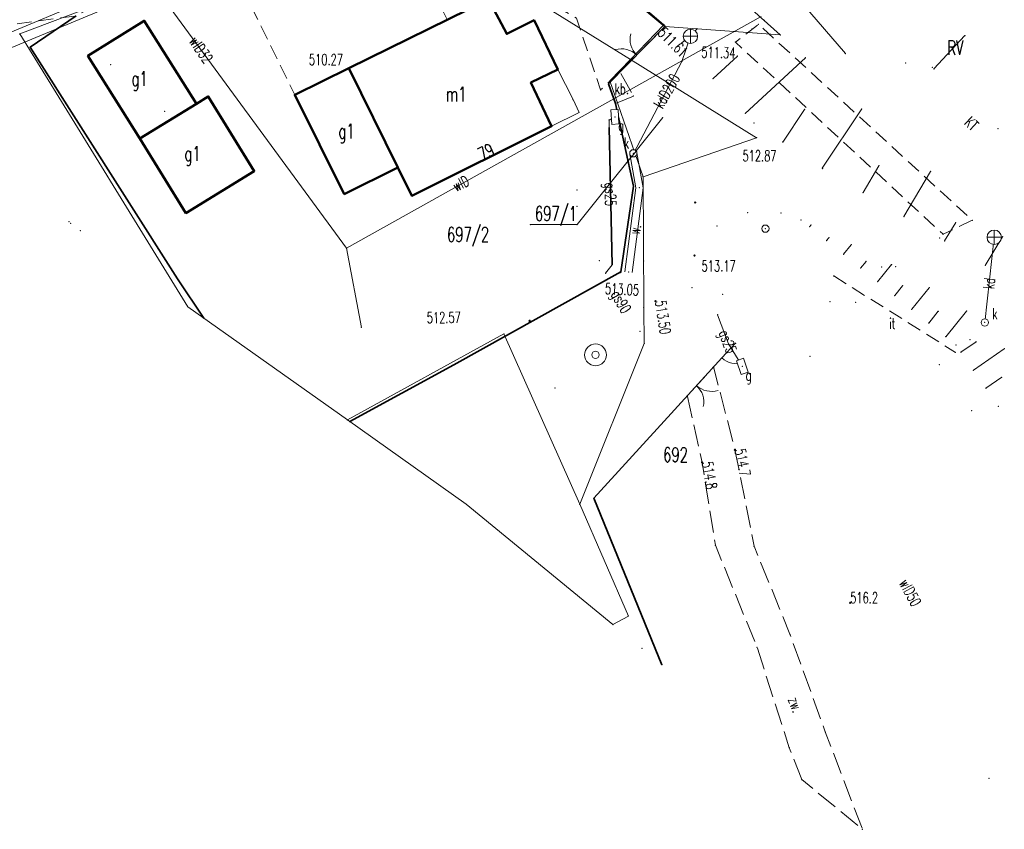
# Model space of a CAD drawing. Header units: metres. Extents: x 7422311 to 7422914, y 5495352 to 5495886.
# Tile 17 of 22: x 7422410 to 7422477, y 5495753 to 5495808. Entities that reach past the tile are written whole.
import ezdxf
from ezdxf.enums import TextEntityAlignment as Align

# ---------------------------------------------------------------- set-up
doc = ezdxf.new("R2010")
doc.units = ezdxf.units.M
doc.set_wipeout_variables(frame=1)
doc.linetypes.add('L_0_04', pattern=[1.5, 1, -0.5])
doc.linetypes.add('L_0_06', pattern=[2, 1.5, -0.5])
doc.layers.get('0').update_dxf_attribs({"linetype": 'CONTINUOUS', "lineweight": 18})
for name, color, linetype, lineweight in [('EGB_AdresNieruchomosci', 7, 'CONTINUOUS', 18), ('EGB_Budynek', 7, 'CONTINUOUS', 50), ('EGB_DzialkaEwidencyjna', 7, 'CONTINUOUS', 18), ('EGB_KonturKlasyfikacyjny', 96, 'CONTINUOUS', 18), ('EGB_KonturUzytkuGruntowego', 96, 'CONTINUOUS', 18), ('EGB_ObiektTrwaleZwiazanyZBudyn', 7, 'CONTINUOUS', 18), ('GES_InneUrzadzeniaTowarzyszac2', 7, 'CONTINUOUS', 18), ('GES_PrzewodElektroenergetyczny', 1, 'CONTINUOUS', 18), ('GES_PrzewodGazowy', 52, 'CONTINUOUS', 18), ('GES_PrzewodKanalizacyjny', 36, 'CONTINUOUS', 18), ('GES_PrzewodWodociagowy', 5, 'CONTINUOUS', 18), ('GES_UrzadzeniaSiecGazowa_P', 7, 'CONTINUOUS', 18), ('GES_UrzadzeniaSiecKanalizacyj2', 7, 'CONTINUOUS', 18), ('GES_UrzadzeniaSiecWodociagowa_', 7, 'CONTINUOUS', 18), ('GES_UrzadzeniaTowarzyszczaceLi', 7, 'CONTINUOUS', 18), ('KR_ObiektKarto', 7, 'CONTINUOUS', 18), ('OT_Komunikacja', 7, 'CONTINUOUS', 18), ('OT_Ogrodzenia', 7, 'CONTINUOUS', 18), ('OT_Rzedna', 7, 'CONTINUOUS', 18), ('OT_Skarpa', 7, 'CONTINUOUS', 18), ('OT_ZagospodarowanieTerenu', 7, 'CONTINUOUS', 18)]:
    doc.layers.add(name, color=color, linetype=linetype, lineweight=lineweight)
doc.styles.get("Standard").update_dxf_attribs({"font": 'simplex.shx'})
doc.linetypes.add('L_0_15_SHX', pattern='A,0,-0.375,-0.75,-0.75,-0.75,-0.75,-0.75,[1,mapa_aktualana_poszerzona1.shx,S=0.05,R=0,X=0,Y=0],-0.75,-0.75,-0.75,-0.75,-0.375', length=7.5)

# ---------------------------------------------------------------- blocks, each defined once
blk = doc.blocks.new('L_0_02_2')
at = {"color": 0}
blk.add_point((0, 0), dxfattribs=at)
blk = doc.blocks.new('L_0_02_1')
at = {"color": 0}
blk.add_point((0, 0), dxfattribs=at)
blk = doc.blocks.new('L_2_20_3')
at = {"color": 0, "linetype": 'Continuous', "lineweight": 13}
for centre, start, end in [((-3, 0), 299.9816, 0), ((3, 0), 180, 240.0184)]:
    blk.add_arc(centre, 3, start, end, dxfattribs=at)
blk = doc.blocks.new('L_2_56_1')
at = {"color": 0, "linetype": 'Continuous', "lineweight": 13}
blk.add_arc((3, 0), 3, 180, 240.0184, dxfattribs=at)
blk = doc.blocks.new('EGB_ADRES')
at = {"linetype": 'Continuous', "lineweight": 13}
blk.add_hatch(color=0, dxfattribs=at).paths.add_polyline_path([(0, -0.09, 1), (0, 0.09, 1)])
at = {"color": 0, "linetype": 'Continuous', "lineweight": 13}
blk.add_circle((0, 0), 0.0906, dxfattribs=at)
blk = doc.blocks.new('SUPP')
at = {"color": 0, "linetype": 'Continuous', "lineweight": 18}
blk.add_wipeout([(0, -0.5), (0.25, -0.43), (0.43, -0.25), (0.5, 0), (0.43, 0.25), (0.25, 0.43), (0, 0.5), (-0.25, 0.43), (-0.43, 0.25), (-0.5, 0), (-0.43, -0.25), (-0.25, -0.43)], dxfattribs=at)
blk.add_circle((0, 0), 0.5, dxfattribs=at)
blk = doc.blocks.new('SUPW_O')
at = {"color": 0, "linetype": 'Continuous', "lineweight": 18}
blk.add_wipeout([(0, -0.5), (0.25, -0.43), (0.43, -0.25), (0.5, 0), (0.43, 0.25), (0.25, 0.43), (0, 0.5), (-0.25, 0.43), (-0.43, 0.25), (-0.5, 0), (-0.43, -0.25), (-0.25, -0.43)], dxfattribs=at)
blk.add_circle((0, 0), 0.5, dxfattribs=at)
blk = doc.blocks.new('SUGS')
at = {"color": 0, "linetype": 'Continuous', "lineweight": 18}
blk.add_wipeout([(1, 0.5), (1, -0.5), (-1, -0.5), (-1, 0.5)], dxfattribs=at)
at = {"color": 0, "linetype": 'Continuous', "lineweight": 18, "flags": 128}
blk.add_lwpolyline([(1, 0.5), (1, -0.5), (-1, -0.5), (-1, 0.5)], close=True, dxfattribs=at)
blk = doc.blocks.new('SUKE')
at = {"color": 0, "linetype": 'Continuous', "lineweight": 18}
blk.add_wipeout([(0, -0.98), (0.49, -0.85), (0.85, -0.49), (0.98, 0), (0.85, 0.49), (0.49, 0.85), (0, 0.98), (-0.49, 0.85), (-0.85, 0.49), (-0.98, 0), (-0.85, -0.49), (-0.49, -0.85)], dxfattribs=at)
at = {"color": 0, "linetype": 'Continuous', "lineweight": 18, "flags": 128}
for points in [[(-0.9, 0), (0.9, 0)], [(0, 0.9), (0, -0.9)]]:
    blk.add_lwpolyline(points, dxfattribs=at)
at = {"color": 0, "linetype": 'Continuous', "lineweight": 18}
blk.add_circle((0, 0), 0.985, dxfattribs=at)
blk = doc.blocks.new('SUWS')
at = {"color": 0, "linetype": 'Continuous', "lineweight": 18}
blk.add_wipeout([(0, -1.5), (0.75, -1.3), (1.3, -0.75), (1.5, 0), (1.3, 0.75), (0.75, 1.3), (0, 1.5), (-0.75, 1.3), (-1.3, 0.75), (-1.5, 0), (-1.3, -0.75), (-0.75, -1.3)], dxfattribs=at)
for radius in [1.5, 0.5]:
    blk.add_circle((0, 0), radius, dxfattribs=at)
blk = doc.blocks.new('OTRN')
at = {"linetype": 'Continuous', "lineweight": 13}
blk.add_hatch(color=0, dxfattribs=at).paths.add_polyline_path([(0, -0.09, 1), (0, 0.09, 1)])
at = {"color": 0, "linetype": 'Continuous', "lineweight": 13}
blk.add_circle((0, 0), 0.0906, dxfattribs=at)
blk = doc.blocks.new('OTRS')
at = {"linetype": 'Continuous', "lineweight": 13}
blk.add_hatch(color=0, dxfattribs=at).paths.add_polyline_path([(0, -0.09, 1), (0, 0.09, 1)])
at = {"color": 0, "linetype": 'Continuous', "lineweight": 13}
blk.add_circle((0, 0), 0.0906, dxfattribs=at)

msp = doc.modelspace()

# ---------------------------------------------------------------- linework, layer by layer
for p in [(7422418.534, 5495807.977), (7422418.534, 5495807.977), (7422445.259, 5495808.005), (7422445.259, 5495808.005), (7422461.042, 5495807.994), (7422454.154, 5495807.697), (7422454.154, 5495807.697), (7422454.154, 5495807.697), (7422454.154, 5495807.697), (7422454.214, 5495807.587), (7422454.214, 5495807.587), (7422454.214, 5495807.587), (7422454.214, 5495807.587), (7422454.214, 5495807.587), (7422454.214, 5495807.587), (7422454.214, 5495807.587), (7422454.214, 5495807.587), (7422454.214, 5495807.587), (7422454.214, 5495807.587), (7422454.214, 5495807.587), (7422454.214, 5495807.587), (7422454.223, 5495807.544), (7422454.223, 5495807.544), (7422460.204, 5495807.413), (7422460.636, 5495807.735), (7422460.636, 5495807.735), (7422410.014, 5495807.067), (7422410.014, 5495807.067), (7422410.014, 5495807.067), (7422410.014, 5495807.067), (7422410.014, 5495807.067), (7422410.014, 5495807.067), (7422410.014, 5495807.067), (7422410.014, 5495807.067), (7422410.014, 5495807.067), (7422410.014, 5495807.067), (7422410.014, 5495807.067), (7422410.014, 5495807.067), (7422443.39, 5495807.072), (7422443.39, 5495807.072), (7422462.134, 5495806.997), (7422462.134, 5495806.997), (7422462.134, 5495806.997), (7422462.134, 5495806.997), (7422462.134, 5495806.997), (7422462.134, 5495806.997), (7422462.134, 5495806.997), (7422462.134, 5495806.997), (7422474.79, 5495806.955), (7422410.684, 5495806.007), (7422410.684, 5495806.007), (7422410.724, 5495806.157), (7422410.724, 5495806.157), (7422459.062, 5495806.508), (7422459.062, 5495806.508), (7422414.684, 5495805.577), (7422414.684, 5495805.577), (7422451.864, 5495805.327), (7422451.864, 5495805.327), (7422451.864, 5495805.327), (7422451.864, 5495805.327), (7422451.864, 5495805.327), (7422451.864, 5495805.327), (7422451.864, 5495805.327), (7422451.864, 5495805.327), (7422459.191, 5495805.551), (7422463.852, 5495805.438), (7422466.599, 5495805.728), (7422466.599, 5495805.728), (7422466.599, 5495805.728), (7422466.599, 5495805.728), (7422416.254, 5495804.957), (7422432.572, 5495804.719), (7422432.572, 5495804.719), (7422432.572, 5495804.719), (7422432.572, 5495804.719), (7422432.572, 5495804.719), (7422432.572, 5495804.719), (7422446.883, 5495804.626), (7422446.883, 5495804.626), (7422446.883, 5495804.626), (7422446.883, 5495804.626), (7422455.393, 5495805.191), (7422455.393, 5495805.191), (7422470.734, 5495805.077), (7422470.734, 5495805.077), (7422470.734, 5495805.077), (7422470.734, 5495805.077), (7422472.544, 5495804.777), (7422472.544, 5495804.777), (7422472.544, 5495804.777), (7422472.544, 5495804.777), (7422472.661, 5495804.669), (7422451.134, 5495804.467), (7422451.134, 5495804.467), (7422451.134, 5495804.467), (7422451.134, 5495804.467), (7422451.134, 5495804.467), (7422451.134, 5495804.467), (7422457.526, 5495804.01), (7422445.034, 5495803.734), (7422445.034, 5495803.734), (7422445.034, 5495803.734), (7422445.034, 5495803.734), (7422449.824, 5495803.232), (7422449.824, 5495803.232), (7422450.364, 5495803.657), (7422450.364, 5495803.657), (7422450.364, 5495803.657), (7422450.364, 5495803.657), (7422450.364, 5495803.657), (7422450.364, 5495803.657), (7422450.464, 5495803.857), (7422450.464, 5495803.857), (7422450.464, 5495803.857), (7422450.464, 5495803.857), (7422422.934, 5495802.787), (7422422.934, 5495802.787), (7422428.864, 5495802.904), (7422428.864, 5495802.904), (7422428.864, 5495802.904), (7422428.864, 5495802.904), (7422447.934, 5495802.567), (7422447.934, 5495802.567), (7422452.064, 5495802.807), (7422452.064, 5495802.807), (7422452.064, 5495802.807), (7422452.064, 5495802.807), (7422422.126, 5495802.288), (7422422.126, 5495802.288), (7422422.126, 5495802.288), (7422422.126, 5495802.288), (7422450.834, 5495802.307), (7422450.834, 5495802.307), (7422450.834, 5495802.307), (7422450.834, 5495802.307), (7422450.834, 5495802.307), (7422450.834, 5495802.307), (7422463.795, 5495801.9), (7422467.72, 5495801.927), (7422419.944, 5495801.757), (7422448.344, 5495801.687), (7422448.344, 5495801.687), (7422454.084, 5495801.34), (7422459.734, 5495801.625), (7422446.458, 5495800.746), (7422446.458, 5495800.746), (7422446.458, 5495800.746), (7422446.458, 5495800.746), (7422460.334, 5495800.977), (7422460.334, 5495800.977), (7422460.334, 5495800.977), (7422460.334, 5495800.977), (7422477.051, 5495800.579), (7422418.256, 5495799.896), (7422418.256, 5495799.896), (7422418.256, 5495799.896), (7422418.256, 5495799.896), (7422460.494, 5495799.957), (7422460.494, 5495799.957), (7422460.494, 5495799.957), (7422460.494, 5495799.957), (7422460.494, 5495799.957), (7422460.494, 5495799.957), (7422460.494, 5495799.957), (7422460.494, 5495799.957), (7422460.504, 5495799.957), (7422460.504, 5495799.957), (7422460.504, 5495799.957), (7422460.504, 5495799.957), (7422462.303, 5495799.664), (7422435.931, 5495797.923), (7422435.931, 5495797.923), (7422435.931, 5495797.923), (7422435.931, 5495797.923), (7422465.007, 5495797.86), (7422465.033, 5495797.842), (7422465.033, 5495797.842), (7422465.033, 5495797.842), (7422465.033, 5495797.842), (7422468.89, 5495798.041), (7422426.084, 5495797.667), (7422426.084, 5495797.667), (7422452.734, 5495797.287), (7422452.734, 5495797.287), (7422452.734, 5495797.287), (7422452.734, 5495797.287), (7422452.734, 5495797.287), (7422452.734, 5495797.287), (7422452.734, 5495797.287), (7422452.734, 5495797.287), (7422452.734, 5495797.287), (7422452.734, 5495797.287), (7422452.734, 5495797.287), (7422452.734, 5495797.287), (7422452.734, 5495797.287), (7422452.734, 5495797.287), (7422472.434, 5495797.649), (7422452.064, 5495796.637), (7422452.064, 5495796.637), (7422452.484, 5495796.527), (7422452.484, 5495796.527), (7422452.484, 5495796.527), (7422452.484, 5495796.527), (7422432.243, 5495796.098), (7422432.243, 5495796.098), (7422436.883, 5495795.984), (7422436.883, 5495795.984), (7422448.203, 5495796.386), (7422467.803, 5495796.204), (7422448.203, 5495795.261), (7422421.4, 5495794.785), (7422421.4, 5495794.785), (7422459.894, 5495794.817), (7422459.894, 5495794.817), (7422459.894, 5495794.817), (7422459.894, 5495794.817), (7422462.174, 5495794.797), (7422462.174, 5495794.797), (7422462.174, 5495794.797), (7422462.174, 5495794.797), (7422470.6, 5495794.549), (7422413.393, 5495794.202), (7422413.516, 5495794.097), (7422445.015, 5495794.011), (7422448.203, 5495794.011), (7422457.804, 5495793.917), (7422457.804, 5495793.917), (7422457.804, 5495793.917), (7422457.804, 5495793.917), (7422463.554, 5495794.327), (7422463.554, 5495794.327), (7422463.554, 5495794.327), (7422463.554, 5495794.327), (7422463.554, 5495794.327), (7422463.554, 5495794.327), (7422464.138, 5495793.856), (7422464.243, 5495793.987), (7422474.156, 5495794.143), (7422475.282, 5495794.307), (7422475.282, 5495794.307), (7422414.16, 5495793.6), (7422465.463, 5495793.109), (7422473.284, 5495793.342), (7422473.284, 5495793.342), (7422465.305, 5495792.913), (7422466.999, 5495792.624), (7422473.054, 5495793.097), (7422473.054, 5495793.097), (7422473.054, 5495793.097), (7422473.054, 5495793.097), (7422473.395, 5495792.89), (7422432.411, 5495792.389), (7422432.411, 5495792.389), (7422432.411, 5495792.389), (7422432.411, 5495792.389), (7422456.254, 5495791.877), (7422456.254, 5495791.877), (7422456.254, 5495791.877), (7422456.254, 5495791.877), (7422466.471, 5495791.971), (7422449.744, 5495791.527), (7422449.744, 5495791.527), (7422450.604, 5495791.257), (7422450.604, 5495791.257), (7422450.604, 5495791.257), (7422450.604, 5495791.257), (7422452.764, 5495791.507), (7422452.764, 5495791.507), (7422452.764, 5495791.507), (7422452.764, 5495791.507), (7422452.764, 5495791.507), (7422452.764, 5495791.507), (7422452.764, 5495791.507), (7422452.764, 5495791.507), (7422468.007, 5495791.485), (7422469.084, 5495791.097), (7422469.084, 5495791.097), (7422469.084, 5495791.097), (7422469.084, 5495791.097), (7422469.084, 5495791.097), (7422469.084, 5495791.097), (7422469.084, 5495791.097), (7422469.084, 5495791.097), (7422469.084, 5495791.097), (7422469.084, 5495791.097), (7422469.084, 5495791.097), (7422469.084, 5495791.097), (7422469.754, 5495791.261), (7422470.044, 5495791.117), (7422470.044, 5495791.117), (7422470.044, 5495791.117), (7422470.044, 5495791.117), (7422470.044, 5495791.117), (7422470.044, 5495791.117), (7422476.173, 5495791.204), (7422450.164, 5495790.667), (7422450.164, 5495790.667), (7422450.164, 5495790.667), (7422450.164, 5495790.667), (7422451.204, 5495790.767), (7422451.204, 5495790.767), (7422451.734, 5495790.747), (7422451.734, 5495790.747), (7422451.734, 5495790.747), (7422451.734, 5495790.747), (7422465.797, 5495790.489), (7422465.797, 5495790.489), (7422467.638, 5495791.028), (7422420.824, 5495790.297), (7422420.824, 5495790.297), (7422468.805, 5495790.085), (7422470.514, 5495789.813), (7422456.084, 5495789.677), (7422456.084, 5495789.677), (7422458.184, 5495789.227), (7422458.184, 5495789.227), (7422458.184, 5495789.227), (7422458.184, 5495789.227), (7422458.184, 5495789.227), (7422458.184, 5495789.227), (7422458.184, 5495789.227), (7422458.184, 5495789.227), (7422458.184, 5495789.227), (7422458.184, 5495789.227), (7422458.184, 5495789.227), (7422458.184, 5495789.227), (7422458.184, 5495789.227), (7422458.184, 5495789.227), (7422469.972, 5495789.143), (7422472.336, 5495789.682), (7422453.574, 5495788.757), (7422453.574, 5495788.757), (7422465.534, 5495788.717), (7422465.534, 5495788.717), (7422467.304, 5495788.687), (7422467.304, 5495788.687), (7422421.539, 5495788.368), (7422452.774, 5495788.317), (7422452.774, 5495788.317), (7422452.774, 5495788.317), (7422452.774, 5495788.317), (7422452.774, 5495788.317), (7422452.774, 5495788.317), (7422452.774, 5495788.307), (7422452.774, 5495788.307), (7422452.774, 5495788.307), (7422452.774, 5495788.307), (7422452.774, 5495788.307), (7422452.774, 5495788.307), (7422452.774, 5495788.307), (7422452.774, 5495788.307), (7422457.834, 5495787.827), (7422457.834, 5495787.827), (7422457.834, 5495787.827), (7422457.834, 5495787.827), (7422471.138, 5495788.2), (7422472.961, 5495788.069), (7422474.897, 5495788.078), (7422422.626, 5495787.597), (7422472.305, 5495787.257), (7422433.434, 5495786.957), (7422433.434, 5495786.957), (7422443.194, 5495786.517), (7422443.194, 5495786.517), (7422443.194, 5495786.517), (7422443.194, 5495786.517), (7422452.514, 5495786.687), (7422452.514, 5495786.687), (7422452.814, 5495785.867), (7422452.814, 5495785.867), (7422452.814, 5495785.867), (7422452.814, 5495785.867), (7422458.594, 5495785.827), (7422458.594, 5495785.827), (7422459.064, 5495785.88), (7422459.064, 5495785.88), (7422459.064, 5495785.88), (7422459.064, 5495785.88), (7422473.472, 5495786.315), (7422474.174, 5495785.747), (7422474.174, 5495785.747), (7422475.13, 5495786.109), (7422475.13, 5495786.109), (7422475.552, 5495785.978), (7422474.129, 5495785.246), (7422474.129, 5495785.246), (7422474.515, 5495785.257), (7422477.484, 5495785.495), (7422439.774, 5495784.4), (7422439.774, 5495784.4), (7422458.133, 5495784.87), (7422458.133, 5495784.87), (7422458.133, 5495784.87), (7422458.133, 5495784.87), (7422458.133, 5495784.87), (7422458.133, 5495784.87), (7422464.177, 5495784.967), (7422464.177, 5495784.967), (7422473.024, 5495784.417), (7422473.024, 5495784.417), (7422457.566, 5495784.248), (7422457.566, 5495784.248), (7422457.566, 5495784.248), (7422457.566, 5495784.248), (7422475.372, 5495784.026), (7422477.304, 5495783.542), (7422446.684, 5495782.797), (7422476.228, 5495782.794), (7422455.764, 5495782.269), (7422455.764, 5495782.269), (7422455.764, 5495782.269), (7422455.764, 5495782.269), (7422454.665, 5495781.062), (7422454.665, 5495781.062), (7422454.665, 5495781.062), (7422454.665, 5495781.062), (7422454.665, 5495781.062), (7422454.665, 5495781.062), (7422475.254, 5495781.257), (7422475.254, 5495781.257), (7422477.085, 5495781.563), (7422432.466, 5495780.62), (7422432.626, 5495780.506), (7422459.027, 5495778.575), (7422459.027, 5495778.575), (7422456.777, 5495777.706), (7422456.777, 5495777.706), (7422449.363, 5495775.256), (7422449.363, 5495775.256), (7422440.613, 5495774.843), (7422448.394, 5495774.847), (7422448.394, 5495774.847), (7422448.394, 5495774.847), (7422448.394, 5495774.847), (7422448.394, 5495774.847), (7422448.394, 5495774.847), (7422457.686, 5495772.039), (7422457.686, 5495772.039), (7422460.341, 5495771.963), (7422460.341, 5495771.963), (7422466.92, 5495768.088), (7422466.92, 5495768.088), (7422451.724, 5495767.177), (7422451.724, 5495767.177), (7422451.724, 5495767.177), (7422451.724, 5495767.177), (7422450.662, 5495766.6), (7422462.795, 5495765.94), (7422462.795, 5495765.94), (7422452.658, 5495764.963), (7422460.545, 5495765.031), (7422460.545, 5495765.031), (7422454.023, 5495763.843), (7422465.219, 5495759.239), (7422465.219, 5495759.239), (7422462.752, 5495758.163), (7422462.752, 5495758.163), (7422476.437, 5495756.058), (7422476.437, 5495756.058), (7422463.608, 5495755.981), (7422467.766, 5495752.57)]:
    msp.add_point(p)
at = {"layer": 'EGB_AdresNieruchomosci'}
msp.add_point((7422442.168, 5495798.612), dxfattribs=at)
at = {"layer": 'EGB_Budynek', "linetype": 'Continuous', "lineweight": 50, "flags": 128}
for points in [[(7422445.034, 5495803.734), (7422446.458, 5495800.746), (7422436.883, 5495795.984), (7422435.931, 5495797.923), (7422432.572, 5495804.719), (7422442.127, 5495809.451), (7422443.39, 5495807.072), (7422445.259, 5495808.005), (7422446.883, 5495804.626)], [(7422422.126, 5495802.288), (7422418.256, 5495799.896), (7422414.684, 5495805.577), (7422418.534, 5495807.977)], [(7422432.243, 5495796.098), (7422428.864, 5495802.904), (7422432.572, 5495804.719), (7422435.931, 5495797.923)], [(7422421.4, 5495794.785), (7422418.256, 5495799.896), (7422422.126, 5495802.288), (7422422.934, 5495802.787), (7422426.084, 5495797.667)]]:
    msp.add_lwpolyline(points, close=True, dxfattribs=at)
at = {"layer": 'EGB_DzialkaEwidencyjna', "linetype": 'CONTINUOUS', "lineweight": 18}
for p, q in [((7422451.864, 5495805.327), (7422434.334, 5495816.207)), ((7422434.334, 5495816.207), (7422451.864, 5495805.327)), ((7422444.984, 5495815.577), (7422454.154, 5495807.697)), ((7422410.014, 5495807.067), (7422414.324, 5495808.687)), ((7422454.154, 5495807.697), (7422451.864, 5495805.327)), ((7422410.684, 5495806.007), (7422410.014, 5495807.067)), ((7422421.539, 5495788.368), (7422410.684, 5495806.007)), ((7422450.464, 5495803.857), (7422451.864, 5495805.327)), ((7422451.864, 5495805.327), (7422450.464, 5495803.857)), ((7422451.864, 5495805.327), (7422460.504, 5495799.957)), ((7422452.734, 5495797.287), (7422450.464, 5495803.857)), ((7422450.464, 5495803.857), (7422452.734, 5495797.287)), ((7422460.504, 5495799.957), (7422452.734, 5495797.287)), ((7422452.734, 5495797.287), (7422452.774, 5495788.317)), ((7422432.466, 5495780.62), (7422421.539, 5495788.368)), ((7422452.774, 5495788.317), (7422452.814, 5495785.867)), ((7422432.466, 5495780.62), (7422443.194, 5495786.517)), ((7422443.194, 5495786.517), (7422432.466, 5495780.62)), ((7422443.194, 5495786.517), (7422448.394, 5495774.847)), ((7422448.394, 5495774.847), (7422443.194, 5495786.517)), ((7422452.814, 5495785.867), (7422448.394, 5495774.847)), ((7422440.613, 5495774.843), (7422432.466, 5495780.62)), ((7422450.662, 5495766.6), (7422440.613, 5495774.843)), ((7422448.394, 5495774.847), (7422451.724, 5495767.177)), ((7422451.724, 5495767.177), (7422450.662, 5495766.6))]:
    msp.add_line(p, q, dxfattribs=at)
at = {"layer": 'EGB_ObiektTrwaleZwiazanyZBudyn', "linetype": 'Continuous', "lineweight": 18, "flags": 128}
msp.add_lwpolyline([(7422446.458, 5495800.746), (7422445.034, 5495803.734), (7422446.883, 5495804.626), (7422447.934, 5495802.567), (7422448.344, 5495801.687)], close=True, dxfattribs=at)
at = {"layer": 'GES_InneUrzadzeniaTowarzyszac2'}
for p in [(7422452.064, 5495798.887), (7422461.114, 5495793.727), (7422476.144, 5495787.297)]:
    msp.add_point(p, dxfattribs=at)
at = {"layer": 'GES_PrzewodElektroenergetyczny', "lineweight": 18}
for p, q in [((7422420.732, 5495811.919), (7422387.522, 5495798.079)), ((7422421.117, 5495810.996), (7422387.907, 5495797.156))]:
    msp.add_line(p, q, dxfattribs=at)
at = {"layer": 'GES_PrzewodGazowy', "color": 52, "linetype": 'Continuous', "lineweight": 18, "flags": 128}
for points in [[(7422450.164, 5495790.667), (7422450.604, 5495791.257), (7422450.414, 5495800.657), (7422450.404, 5495801.167), (7422450.804, 5495801.387)], [(7422457.834, 5495787.827), (7422458.594, 5495785.827), (7422459.534, 5495784.287)]]:
    msp.add_lwpolyline(points, dxfattribs=at)
at = {"layer": 'GES_PrzewodKanalizacyjny', "color": 36, "linetype": 'Continuous', "lineweight": 18, "flags": 128}
for points in [[(7422455.975, 5495806.906), (7422455.393, 5495805.191), (7422452.064, 5495798.887)], [(7422476.144, 5495787.297), (7422476.794, 5495793.137)]]:
    msp.add_lwpolyline(points, dxfattribs=at)
at = {"layer": 'GES_PrzewodWodociagowy', "color": 5, "linetype": 'Continuous', "lineweight": 18, "flags": 128}
for points in [[(7422466.599, 5495805.728), (7422427.716, 5495850.784)], [(7422397.51, 5495838.569), (7422418.746, 5495811.031), (7422432.411, 5495792.389)], [(7422460.83, 5495808.272), (7422432.411, 5495792.389), (7422433.434, 5495786.957)]]:
    msp.add_lwpolyline(points, dxfattribs=at)
at = {"layer": 'GES_UrzadzeniaSiecGazowa_P', "color": 52}
for p in [(7422450.804, 5495801.387), (7422459.534, 5495784.287)]:
    msp.add_point(p, dxfattribs=at)
at = {"layer": 'GES_UrzadzeniaSiecKanalizacyj2', "color": 36}
for p in [(7422455.975, 5495806.906), (7422476.794, 5495793.137)]:
    msp.add_point(p, dxfattribs=at)
at = {"layer": 'GES_UrzadzeniaSiecWodociagowa_', "color": 5}
msp.add_point((7422449.474, 5495785.077), dxfattribs=at)
at = {"layer": 'GES_UrzadzeniaTowarzyszczaceLi', "color": 7, "linetype": 'Continuous', "lineweight": 35, "flags": 128}
msp.add_lwpolyline([(7422450.604, 5495791.257), (7422450.414, 5495800.657)], dxfattribs=at)
at = {"layer": 'KR_ObiektKarto', "linetype": 'Continuous', "lineweight": 18, "flags": 128}
for points in [[(7422455.318, 5495806.395), (7422456.428, 5495807.422)], [(7422472.661, 5495804.669), (7422474.79, 5495806.955)], [(7422457.526, 5495804.01), (7422459.191, 5495805.551)], [(7422459.734, 5495801.625), (7422463.852, 5495805.438)], [(7422462.303, 5495799.664), (7422463.795, 5495801.9)], [(7422465.007, 5495797.86), (7422467.72, 5495801.927)], [(7422467.803, 5495796.204), (7422468.89, 5495798.041)], [(7422470.6, 5495794.549), (7422472.434, 5495797.649)], [(7422464.138, 5495793.856), (7422464.243, 5495793.987)], [(7422473.395, 5495792.89), (7422474.156, 5495794.143)], [(7422465.305, 5495792.913), (7422465.463, 5495793.109)], [(7422476.173, 5495791.204), (7422477.367, 5495793.171)], [(7422466.471, 5495791.971), (7422466.999, 5495792.624)], [(7422467.638, 5495791.028), (7422468.007, 5495791.485)], [(7422468.805, 5495790.085), (7422469.754, 5495791.261)], [(7422469.972, 5495789.143), (7422470.514, 5495789.813)], [(7422471.138, 5495788.2), (7422472.336, 5495789.682)], [(7422472.305, 5495787.257), (7422472.961, 5495788.069)], [(7422473.472, 5495786.315), (7422474.897, 5495788.078)], [(7422474.515, 5495785.257), (7422475.552, 5495785.978)], [(7422475.372, 5495784.026), (7422477.484, 5495785.495)], [(7422476.228, 5495782.794), (7422477.304, 5495783.542)]]:
    msp.add_lwpolyline(points, dxfattribs=at)
at = {"layer": 'OT_Komunikacja', "linetype": 'CONTINUOUS', "lineweight": 18}
for p, q in [((7422452.231, 5495796.521), (7422451.818, 5495798.843)), ((7422452.737, 5495796.533), (7422452.31, 5495798.931)), ((7422451.486, 5495790.779), (7422452.231, 5495796.521)), ((7422451.982, 5495790.715), (7422452.737, 5495796.533))]:
    msp.add_line(p, q, dxfattribs=at)
at = {"layer": 'OT_Komunikacja', "color": 7, "linetype": 'L_0_04', "lineweight": 18, "flags": 128}
msp.add_lwpolyline([(7422454.214, 5495807.587), (7422451.134, 5495804.467), (7422449.824, 5495803.232), (7422448.174, 5495808.147), (7422443.854, 5495810.647), (7422442.127, 5495809.451), (7422441.461, 5495810.795), (7422438.639, 5495809.397), (7422439.304, 5495808.053), (7422432.572, 5495804.719), (7422428.864, 5495802.904), (7422424.744, 5495811.267), (7422427.414, 5495812.557), (7422430.724, 5495811.937), (7422434.114, 5495812.067), (7422437.594, 5495812.987), (7422439.614, 5495814.417), (7422442.421, 5495817.192), (7422444.894, 5495815.397)], close=True, dxfattribs=at)
at = {"layer": 'OT_Komunikacja', "color": 7, "linetype": 'L_0_06', "lineweight": 18, "flags": 128}
for points in [[(7422452.064, 5495802.807), (7422450.834, 5495802.307), (7422450.364, 5495803.657), (7422451.134, 5495804.467)], [(7422463.608, 5495755.981), (7422462.752, 5495758.163), (7422460.545, 5495765.031), (7422457.686, 5495772.039), (7422456.777, 5495777.706), (7422455.764, 5495782.269), (7422457.566, 5495784.248), (7422459.027, 5495778.575), (7422460.341, 5495771.963), (7422462.795, 5495765.94), (7422465.219, 5495759.239), (7422467.766, 5495752.57)]]:
    msp.add_lwpolyline(points, close=True, dxfattribs=at)
at = {"layer": 'OT_Ogrodzenia', "linetype": 'CONTINUOUS', "lineweight": 35}
for p, q in [((7422444.894, 5495815.397), (7422454.214, 5495807.587)), ((7422410.724, 5495806.157), (7422413.874, 5495808.307)), ((7422420.824, 5495790.297), (7422410.724, 5495806.157)), ((7422450.364, 5495803.657), (7422450.834, 5495802.307)), ((7422450.834, 5495802.307), (7422452.064, 5495796.637)), ((7422452.064, 5495796.637), (7422451.204, 5495790.767)), ((7422451.204, 5495790.767), (7422439.774, 5495784.4)), ((7422422.626, 5495787.597), (7422420.824, 5495790.297)), ((7422439.774, 5495784.4), (7422432.626, 5495780.506)), ((7422454.665, 5495781.062), (7422449.363, 5495775.256)), ((7422449.363, 5495775.256), (7422454.023, 5495763.843))]:
    msp.add_line(p, q, dxfattribs=at)
at = {"layer": 'OT_Ogrodzenia', "linetype": 'L_0_15_SHX', "lineweight": 35}
for p, q in [((7422444.894, 5495815.397), (7422454.214, 5495807.587)), ((7422410.724, 5495806.157), (7422413.874, 5495808.307)), ((7422420.824, 5495790.297), (7422410.724, 5495806.157)), ((7422450.364, 5495803.657), (7422450.834, 5495802.307)), ((7422450.834, 5495802.307), (7422452.064, 5495796.637)), ((7422452.064, 5495796.637), (7422451.204, 5495790.767)), ((7422451.204, 5495790.767), (7422439.774, 5495784.4)), ((7422422.626, 5495787.597), (7422420.824, 5495790.297)), ((7422439.774, 5495784.4), (7422432.626, 5495780.506)), ((7422454.665, 5495781.062), (7422449.363, 5495775.256)), ((7422449.363, 5495775.256), (7422454.023, 5495763.843))]:
    msp.add_line(p, q, dxfattribs=at)
at = {"layer": 'OT_Ogrodzenia', "linetype": 'CONTINUOUS', "lineweight": 18}
for p, q in [((7422454.214, 5495807.587), (7422450.364, 5495803.657)), ((7422454.665, 5495781.062), (7422458.133, 5495784.87))]:
    msp.add_line(p, q, dxfattribs=at)
at = {"layer": 'OT_Ogrodzenia', "color": 7, "linetype": 'Continuous', "lineweight": 18, "flags": 128}
msp.add_lwpolyline([(7422458.133, 5495784.87), (7422459.064, 5495785.88)], dxfattribs=at)
at = {"layer": 'OT_Rzedna'}
for p in [(7422418.534, 5495807.977), (7422454.214, 5495807.587), (7422454.214, 5495807.587), (7422432.572, 5495804.719), (7422456.305, 5495795.518), (7422456.254, 5495791.877), (7422451.184, 5495790.747), (7422453.574, 5495788.757), (7422444.951, 5495787.414), (7422459.027, 5495778.575), (7422456.777, 5495777.706), (7422466.92, 5495768.088)]:
    msp.add_point(p, dxfattribs=at)
at = {"layer": 'OT_Skarpa', "color": 7, "linetype": 'L_0_04', "lineweight": 18, "flags": 128}
msp.add_lwpolyline([(7422436.744, 5495819.027), (7422433.784, 5495818.647), (7422431.294, 5495817.377), (7422425.344, 5495814.427), (7422413.874, 5495808.307), (7422404.504, 5495807.047), (7422380.384, 5495796.397), (7422377.964, 5495800.787), (7422397.904, 5495809.197), (7422415.104, 5495816.397), (7422433.664, 5495823.857), (7422437.89, 5495824.597)], close=True, dxfattribs=at)
at = {"layer": 'OT_Skarpa', "color": 7, "linetype": 'Continuous', "lineweight": 18, "flags": 128}
msp.add_lwpolyline([(7422444.894, 5495815.397), (7422442.421, 5495817.192), (7422439.904, 5495818.337), (7422436.744, 5495819.027), (7422437.89, 5495824.597), (7422440.674, 5495824.127), (7422443.334, 5495822.927), (7422447.234, 5495820.337), (7422462.134, 5495806.997), (7422454.214, 5495807.587)], close=True, dxfattribs=at)
at = {"layer": 'OT_ZagospodarowanieTerenu', "color": 7, "linetype": 'L_0_04', "lineweight": 18, "flags": 128}
msp.add_lwpolyline([(7422475.282, 5495794.307), (7422473.284, 5495793.342), (7422459.062, 5495806.508), (7422460.636, 5495807.735)], close=True, dxfattribs=at)
msp.add_lwpolyline([(7422465.797, 5495790.489), (7422474.129, 5495785.246)], dxfattribs=at)

# ---------------------------------------------------------------- block references
at = {"layer": 'EGB_AdresNieruchomosci', "linetype": 'Continuous', "xscale": 0.5, "yscale": 0.5, "zscale": 0.5}
msp.add_blockref('EGB_ADRES', (7422442.168, 5495798.612), dxfattribs=at)
at = {"layer": 'EGB_DzialkaEwidencyjna', "color": 7, "linetype": 'Continuous'}
for name, p, xscale, yscale, zscale, rotation in [('L_0_02_2', (7422454.154, 5495807.697), 0.5, 0.5, 0.5, 139.33), ('L_0_02_1', (7422454.154, 5495807.697), 0.4999999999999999, 0.4999999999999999, 0.4999999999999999, 225.9799999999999), ('L_0_02_2', (7422454.154, 5495807.697), 0.4999999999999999, 0.4999999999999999, 0.4999999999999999, 225.9799999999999), ('L_0_02_1', (7422454.154, 5495807.697), 0.5, 0.5, 0.5, 139.33), ('L_0_02_2', (7422410.014, 5495807.067), 0.5, 0.5, 0.5, 20.6), ('L_0_02_1', (7422410.014, 5495807.067), 0.5, 0.5, 0.5, 200.57), ('L_0_02_2', (7422410.014, 5495807.067), 0.5, 0.5, 0.5, 302.3), ('L_0_02_1', (7422410.014, 5495807.067), 0.5, 0.5, 0.5, 20.6), ('L_0_02_2', (7422410.684, 5495806.007), 0.5, 0.5, 0.5, 301.61), ('L_0_02_1', (7422410.684, 5495806.007), 0.5, 0.5, 0.5, 122.3), ('L_0_02_2', (7422451.864, 5495805.327), 0.4999999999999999, 0.4999999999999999, 0.4999999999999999, 45.98), ('L_0_02_1', (7422451.864, 5495805.327), 0.5, 0.5, 0.5, 148.17), ('L_0_02_2', (7422451.864, 5495805.327), 0.4999999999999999, 0.4999999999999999, 0.4999999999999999, 328.1399999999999), ('L_0_02_1', (7422451.864, 5495805.327), 0.4999999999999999, 0.4999999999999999, 0.4999999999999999, 45.98), ('L_0_02_2', (7422451.864, 5495805.327), 0.5, 0.5, 0.5, 226.4), ('L_0_02_1', (7422451.864, 5495805.327), 0.4999999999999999, 0.4999999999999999, 0.4999999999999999, 328.1399999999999), ('L_0_02_2', (7422451.864, 5495805.327), 0.5, 0.5, 0.5, 148.17), ('L_0_02_1', (7422451.864, 5495805.327), 0.5, 0.5, 0.5, 226.4), ('L_0_02_2', (7422450.464, 5495803.857), 0.5, 0.5, 0.5, 289.0599999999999), ('L_0_02_1', (7422450.464, 5495803.857), 0.5, 0.5, 0.5, 46.4), ('L_0_02_2', (7422450.464, 5495803.857), 0.5, 0.5, 0.5, 46.4), ('L_0_02_1', (7422450.464, 5495803.857), 0.5, 0.5, 0.5, 289.0599999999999), ('L_0_02_2', (7422460.504, 5495799.957), 0.4999999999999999, 0.4999999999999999, 0.4999999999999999, 198.9599999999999), ('L_0_02_1', (7422460.504, 5495799.957), 0.5, 0.5, 0.5, 148.14), ('L_0_02_2', (7422460.504, 5495799.957), 0.5, 0.5, 0.5, 148.14), ('L_0_02_1', (7422460.504, 5495799.957), 0.4999999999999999, 0.4999999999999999, 0.4999999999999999, 198.9599999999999), ('L_0_02_2', (7422452.734, 5495797.287), 0.4999999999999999, 0.4999999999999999, 0.4999999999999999, 270.26), ('L_0_02_1', (7422452.734, 5495797.287), 0.4999999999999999, 0.4999999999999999, 0.4999999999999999, 18.96), ('L_0_02_1', (7422452.734, 5495797.287), 0.5, 0.5, 0.5, 109.06), ('L_0_02_2', (7422452.734, 5495797.287), 0.4999999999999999, 0.4999999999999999, 0.4999999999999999, 18.96), ('L_0_02_1', (7422452.734, 5495797.287), 0.4999999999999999, 0.4999999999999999, 0.4999999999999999, 270.26), ('L_0_02_2', (7422452.734, 5495797.287), 0.5, 0.5, 0.5, 109.06), ('L_0_02_2', (7422469.084, 5495791.097), 0.5, 0.5, 0.5, 189.73), ('L_0_02_1', (7422469.084, 5495791.097), 0.5, 0.5, 0.5, 297.96), ('L_0_02_2', (7422469.084, 5495791.097), 0.5, 0.5, 0.5, 297.96), ('L_0_02_1', (7422469.084, 5495791.097), 0.5, 0.5, 0.5, 189.73), ('L_0_02_2', (7422458.184, 5495789.227), 0.5, 0.5, 0.5, 293.43), ('L_0_02_1', (7422458.184, 5495789.227), 0.5, 0.5, 0.5, 9.73), ('L_0_02_2', (7422458.184, 5495789.227), 0.4999999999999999, 0.4999999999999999, 0.4999999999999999, 189.55), ('L_0_02_1', (7422458.184, 5495789.227), 0.5, 0.5, 0.5, 293.43), ('L_0_02_2', (7422458.184, 5495789.227), 0.5, 0.5, 0.5, 9.73), ('L_0_02_1', (7422458.184, 5495789.227), 0.4999999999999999, 0.4999999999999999, 0.4999999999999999, 189.55), ('L_0_02_2', (7422421.539, 5495788.368), 0.5, 0.5, 0.5, 324.66), ('L_0_02_1', (7422421.539, 5495788.368), 0.5, 0.5, 0.5, 121.61), ('L_0_02_2', (7422452.774, 5495788.317), 0.5, 0.5, 0.5, 270.94), ('L_0_02_1', (7422452.774, 5495788.317), 0.5, 0.5, 0.5, 9.55), ('L_0_02_2', (7422452.774, 5495788.317), 0.5, 0.5, 0.5, 9.55), ('L_0_02_1', (7422452.774, 5495788.317), 0.4999999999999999, 0.4999999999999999, 0.4999999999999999, 90.26), ('L_0_02_2', (7422452.774, 5495788.317), 0.4999999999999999, 0.4999999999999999, 0.4999999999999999, 90.26), ('L_0_02_1', (7422452.774, 5495788.317), 0.5, 0.5, 0.5, 270.94), ('L_0_02_2', (7422443.194, 5495786.517), 0.4999999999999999, 0.4999999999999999, 0.4999999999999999, 208.8), ('L_0_02_1', (7422443.194, 5495786.517), 0.4999999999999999, 0.4999999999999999, 0.4999999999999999, 294.02), ('L_0_02_2', (7422443.194, 5495786.517), 0.4999999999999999, 0.4999999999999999, 0.4999999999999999, 294.02), ('L_0_02_1', (7422443.194, 5495786.517), 0.4999999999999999, 0.4999999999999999, 0.4999999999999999, 208.8), ('L_0_02_2', (7422452.814, 5495785.867), 0.4999999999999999, 0.4999999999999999, 0.4999999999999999, 248.14), ('L_0_02_1', (7422452.814, 5495785.867), 0.5, 0.5, 0.5, 90.94000000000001), ('L_0_02_2', (7422452.814, 5495785.867), 0.5, 0.5, 0.5, 90.94000000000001), ('L_0_02_1', (7422452.814, 5495785.867), 0.4999999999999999, 0.4999999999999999, 0.4999999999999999, 248.14), ('L_0_02_2', (7422432.466, 5495780.62), 0.5, 0.5, 0.5, 324.66), ('L_0_02_1', (7422432.466, 5495780.62), 0.5, 0.5, 0.5, 28.8), ('L_0_02_2', (7422432.466, 5495780.62), 0.5, 0.5, 0.5, 28.8), ('L_0_02_1', (7422432.466, 5495780.62), 0.5, 0.5, 0.5, 144.66), ('L_0_02_1', (7422440.613, 5495774.843), 0.5, 0.5, 0.5, 144.66), ('L_0_02_2', (7422440.613, 5495774.843), 0.5, 0.5, 0.5, 320.64), ('L_0_02_2', (7422448.394, 5495774.847), 0.4999999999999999, 0.4999999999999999, 0.4999999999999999, 114.02), ('L_0_02_1', (7422448.394, 5495774.847), 0.5, 0.5, 0.5, 293.47), ('L_0_02_2', (7422448.394, 5495774.847), 0.5, 0.5, 0.5, 293.47), ('L_0_02_1', (7422448.394, 5495774.847), 0.5, 0.5, 0.5, 68.14), ('L_0_02_2', (7422448.394, 5495774.847), 0.5, 0.5, 0.5, 68.14), ('L_0_02_1', (7422448.394, 5495774.847), 0.4999999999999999, 0.4999999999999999, 0.4999999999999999, 114.02), ('L_0_02_2', (7422451.724, 5495767.177), 0.5, 0.5, 0.5, 113.47), ('L_0_02_1', (7422451.724, 5495767.177), 0.5, 0.5, 0.5, 208.5099999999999), ('L_0_02_2', (7422451.724, 5495767.177), 0.4999999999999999, 0.4999999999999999, 0.4999999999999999, 292.86), ('L_0_02_1', (7422451.724, 5495767.177), 0.5, 0.5, 0.5, 113.47), ('L_0_02_2', (7422450.662, 5495766.6), 0.4999999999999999, 0.4999999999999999, 0.4999999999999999, 28.51000000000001), ('L_0_02_1', (7422450.662, 5495766.6), 0.5, 0.5, 0.5, 140.64), ('L_0_02_2', (7422452.658, 5495764.963), 0.5, 0.5, 0.5, 320.64), ('L_0_02_1', (7422452.658, 5495764.963), 0.5, 0.5, 0.5, 112.86)]:
    msp.add_blockref(name, p, dxfattribs=dict(at, xscale=xscale, yscale=yscale, zscale=zscale, rotation=rotation))
at = {"layer": 'OT_Ogrodzenia', "color": 7, "linetype": 'Continuous'}
for name, p, xscale, yscale, zscale, rotation in [('L_2_20_3', (7422452.289, 5495805.622), 0.4999999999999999, 0.4999999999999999, 0.4999999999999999, 225.5899999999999), ('L_2_56_1', (7422458.133, 5495784.87), 0.4999999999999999, 0.4999999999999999, 0.4999999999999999, 47.33), ('L_2_20_3', (7422456.399, 5495782.966), 0.5, 0.5, 0.5, 47.68)]:
    msp.add_blockref(name, p, dxfattribs=dict(at, xscale=xscale, yscale=yscale, zscale=zscale, rotation=rotation))
at = {"layer": 'OT_Rzedna', "linetype": 'Continuous'}
for p, xscale, yscale, zscale, rotation in [((7422418.534, 5495807.977), 0.5, 0.5, 0.5, 23.05), ((7422454.214, 5495807.587), 0.5, 0.5, 0.5, 327.69), ((7422432.572, 5495804.719), 0.5, 0.5, 0.5, 141.52), ((7422456.305, 5495795.518), 0.5, 0.5, 0.5, 25.23), ((7422456.254, 5495791.877), 0.5, 0.5, 0.5, 323.78), ((7422451.184, 5495790.747), 0.5, 0.5, 0.5, 334.35), ((7422444.951, 5495787.414), 0.4999999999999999, 0.4999999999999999, 0.4999999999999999, 175.32)]:
    msp.add_blockref('OTRS', p, dxfattribs=dict(at, xscale=xscale, yscale=yscale, zscale=zscale, rotation=rotation))
at = {"layer": 'OT_Rzedna', "linetype": 'Continuous', "xscale": 0.5, "yscale": 0.5, "zscale": 0.5}
for name, p in [('OTRS', (7422454.214, 5495807.587)), ('OTRS', (7422453.574, 5495788.757)), ('OTRN', (7422459.027, 5495778.575)), ('OTRN', (7422456.777, 5495777.706)), ('OTRN', (7422466.92, 5495768.088))]:
    msp.add_blockref(name, p, dxfattribs=at)

# ---------------------------------------------------------------- texts
at = {"layer": 'EGB_AdresNieruchomosci', "color": 7, "lineweight": 18, "width": 0.66}
msp.add_text('79', height=0.9, rotation=26.4, dxfattribs=at).set_placement((7422442.302, 5495798.343), align=Align.BOTTOM_CENTER)
at = {"layer": 'EGB_Budynek', "color": 7, "lineweight": 20, "width": 0.66}
for s, p in [('g1', (7422418.228, 5495804.011)), ('m1', (7422439.916, 5495802.949)), ('g1', (7422432.401, 5495800.412)), ('g1', (7422421.85, 5495798.873))]:
    msp.add_text(s, height=1, dxfattribs=at).set_placement(p, align=Align.MIDDLE_CENTER)
at = {"layer": 'EGB_DzialkaEwidencyjna', "color": 7, "lineweight": 20, "width": 0.66}
msp.add_text('697/1', height=1, dxfattribs=at).set_placement((7422448.203, 5495795.261), align=Align.TOP_RIGHT)
msp.add_text('697/2', height=1, dxfattribs=at).set_placement((7422439.294, 5495793.827), align=Align.TOP_LEFT)
msp.add_text('692', height=1, rotation=-360, dxfattribs=at).set_placement((7422454.954, 5495778.237), align=Align.MIDDLE_CENTER)
at = {"layer": 'EGB_KonturKlasyfikacyjny', "color": 82, "lineweight": 20, "width": 0.66}
msp.add_text('RV', height=1, dxfattribs=at).set_placement((7422473.576, 5495806.63), align=Align.TOP_LEFT)
at = {"layer": 'EGB_KonturUzytkuGruntowego', "color": 96, "lineweight": 20, "width": 0.66}
msp.add_text('R', height=1, dxfattribs=at).set_placement((7422473.576, 5495806.63), align=Align.TOP_LEFT)
at = {"layer": 'GES_PrzewodGazowy', "color": 52, "lineweight": 15, "width": 0.66}
for s, rotation, p in [('gs25', 271.2, (7422450.504, 5495796.077)), ('gs90', 300.6, (7422451.224, 5495788.727)), ('gs25', 290.8, (7422458.534, 5495785.987))]:
    msp.add_text(s, height=0.75, rotation=rotation, dxfattribs=at).set_placement(p, align=Align.MIDDLE_CENTER)
at = {"layer": 'GES_PrzewodKanalizacyjny', "color": 36, "lineweight": 15, "width": 0.66}
for s, rotation, p in [('kdD200', 60.1, (7422454.349, 5495803.156)), ('kd', 83.6, (7422476.442, 5495789.975))]:
    msp.add_text(s, height=0.75, rotation=rotation, dxfattribs=at).set_placement(p, align=Align.MIDDLE_CENTER)
at = {"layer": 'GES_PrzewodWodociagowy', "color": 5, "lineweight": 15, "width": 0.66}
for s, rotation, p in [('wlD32', 304.3, (7422422.447, 5495805.982)), ('wlD', 27.3, (7422440.246, 5495796.822)), ('wlD50', 298.1, (7422471.04, 5495768.783))]:
    msp.add_text(s, height=0.75, rotation=rotation, dxfattribs=at).set_placement(p, align=Align.MIDDLE_CENTER)
at = {"layer": 'GES_UrzadzeniaTowarzyszczaceLi', "color": 7, "lineweight": 15, "width": 0.66}
msp.add_text('KT', height=0.75, rotation=316.3, dxfattribs=at).set_placement((7422475.238, 5495800.919), align=Align.MIDDLE_CENTER)
at = {"layer": 'OT_Komunikacja', "color": 7, "lineweight": 15, "width": 0.66}
for s, rotation, p in [('kb.', 0.9, (7422451.272, 5495803.311)), ('w.', 80, (7422452.181, 5495793.681)), ('zw.', 289.1, (7422463.185, 5495761.101))]:
    msp.add_text(s, height=0.75, rotation=rotation, dxfattribs=at).set_placement(p, align=Align.MIDDLE_CENTER)
at = {"layer": 'OT_Rzedna', "color": 7, "lineweight": 15, "width": 0.66}
for s, p in [('510.27', (7422429.835, 5495805.685)), ('513.17', (7422456.742, 5495791.544))]:
    msp.add_text(s, height=0.75, dxfattribs=at).set_placement(p, align=Align.TOP_LEFT)
for s, rotation, p in [('512.87', 359.7, (7422459.543, 5495799.101)), ('513.05', 357.4, (7422450.142, 5495789.998)), ('512.57', 0.4, (7422437.905, 5495788.001))]:
    msp.add_text(s, height=0.75, rotation=rotation, dxfattribs=at).set_placement(p, align=Align.TOP_LEFT)
for s, rotation, p in [('513.50', 278.7, (7422453.327, 5495788.719)), ('514.7', 281.2, (7422458.782, 5495778.527)), ('514.8', 280.1, (7422456.531, 5495777.662)), ('516.2', 360, (7422466.92, 5495767.838))]:
    msp.add_text(s, height=0.75, rotation=rotation, dxfattribs=at).set_placement(p, align=Align.BOTTOM_LEFT)
at = {"layer": 'OT_ZagospodarowanieTerenu', "color": 7, "lineweight": 15, "width": 0.66}
msp.add_text('it', height=0.75, dxfattribs=at).set_placement((7422469.594, 5495786.628), align=Align.BOTTOM_LEFT)

# ---------------------------------------------------------------- next in the draw order: block references
at = {"layer": 'GES_InneUrzadzeniaTowarzyszac2', "linetype": 'Continuous', "xscale": 0.5, "yscale": 0.5, "zscale": 0.5}
for name, p in [('SUPW_O', (7422452.064, 5495798.887)), ('SUPP', (7422461.114, 5495793.727)), ('SUPW_O', (7422476.144, 5495787.297))]:
    msp.add_blockref(name, p, dxfattribs=at)
at = {"layer": 'GES_UrzadzeniaSiecGazowa_P', "color": 52, "linetype": 'Continuous'}
for p, xscale, yscale, zscale, rotation in [((7422450.804, 5495801.387), 0.4999999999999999, 0.4999999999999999, 0.4999999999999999, 273), ((7422459.534, 5495784.287), 0.5, 0.5, 0.5, 289)]:
    msp.add_blockref('SUGS', p, dxfattribs=dict(at, xscale=xscale, yscale=yscale, zscale=zscale, rotation=rotation))
at = {"layer": 'GES_UrzadzeniaSiecKanalizacyj2', "color": 36, "linetype": 'Continuous', "xscale": 0.5, "yscale": 0.5, "zscale": 0.5}
for p in [(7422455.975, 5495806.906), (7422476.794, 5495793.137)]:
    msp.add_blockref('SUKE', p, dxfattribs=at)
at = {"layer": 'GES_UrzadzeniaSiecWodociagowa_', "color": 5, "linetype": 'Continuous', "xscale": 0.5, "yscale": 0.5, "zscale": 0.5}
msp.add_blockref('SUWS', (7422449.474, 5495785.077), dxfattribs=at)

# ---------------------------------------------------------------- next in the draw order: linework, layer by layer
for p in [(7422456.428, 5495807.422), (7422455.975, 5495806.906), (7422455.975, 5495806.906), (7422455.318, 5495806.395), (7422450.804, 5495801.387), (7422450.804, 5495801.387), (7422450.404, 5495801.167), (7422450.404, 5495801.167), (7422450.414, 5495800.657), (7422450.414, 5495800.657), (7422450.414, 5495800.657), (7422450.414, 5495800.657), (7422452.064, 5495798.887), (7422452.064, 5495798.887), (7422452.064, 5495798.887), (7422452.064, 5495798.887), (7422461.114, 5495793.727), (7422461.114, 5495793.727), (7422476.794, 5495793.137), (7422476.794, 5495793.137), (7422477.367, 5495793.171), (7422476.144, 5495787.297), (7422476.144, 5495787.297), (7422476.144, 5495787.297), (7422476.144, 5495787.297), (7422476.144, 5495787.297), (7422476.144, 5495787.297), (7422476.144, 5495787.297), (7422476.144, 5495787.297), (7422459.534, 5495784.287), (7422459.534, 5495784.287)]:
    msp.add_point(p)
at = {"layer": 'EGB_DzialkaEwidencyjna', "color": 7, "linetype": 'Continuous', "lineweight": 13, "flags": 128}
msp.add_lwpolyline([(7422445.015, 5495794.011), (7422448.203, 5495794.011), (7422454.084, 5495801.34)], dxfattribs=at)

# ---------------------------------------------------------------- next in the draw order: texts
at = {"layer": 'GES_InneUrzadzeniaTowarzyszac2', "color": 7, "lineweight": 15, "width": 0.66}
for p in [(7422451.413, 5495798.988), (7422476.658, 5495787.3)]:
    msp.add_text('k', height=0.75, dxfattribs=at).set_placement(p, align=Align.BOTTOM_LEFT)
at = {"layer": 'GES_UrzadzeniaSiecGazowa_P', "color": 52, "lineweight": 15, "width": 0.66}
for p in [(7422451.034, 5495801.167), (7422459.764, 5495784.067)]:
    msp.add_text('g', height=0.75, dxfattribs=at).set_placement(p, align=Align.TOP_LEFT)
at = {"layer": 'OT_Rzedna', "color": 7, "lineweight": 15, "width": 0.66}
for s, rotation, p in [('511.61', 315.4, (7422454.214, 5495807.587)), ('511.34', 358.4, (7422456.737, 5495806.197))]:
    msp.add_text(s, height=0.75, rotation=rotation, dxfattribs=at).set_placement(p, align=Align.TOP_LEFT)

doc.saveas('drawing.dxf')
